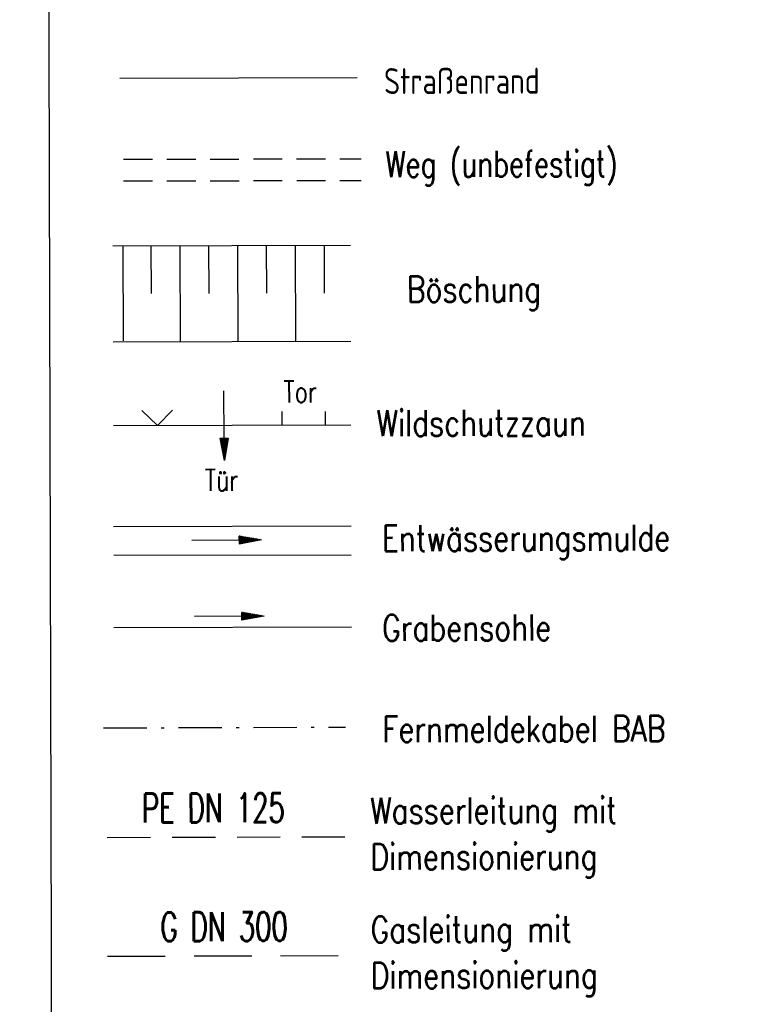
# Model space of a CAD drawing. Extents: x 0 to 1135, y 0 to 420.
# Tile 60 of 77: x 1028 to 1079, y 149 to 217. Entities that reach past the tile are written whole.
import ezdxf

# ---------------------------------------------------------------- set-up
doc = ezdxf.new("R2010")
doc.units = 0
doc.header["$LTSCALE"] = 2
doc.header["$MEASUREMENT"] = 0
for name, pattern in [('AUSGEZOGEN', [0]), ('BAB-FM2', [2.6, 1.5, -0.5, 0.1, -0.5]), ('GESTRICH-X2', [1.5, 1, -0.5]), ('GESTRICHELTX3', [2.25, 1.5, -0.75]), ('GESTRICHELTX4', [3, 2, -1])]:
    doc.linetypes.add(name, pattern=pattern)
doc.layers.get('0').update_dxf_attribs({"color": 8, "linetype": 'AUSGEZOGEN'})
for name, color, linetype in [('BAB_FM', 8, 'BAB-FM2'), ('BOESCHG', 8, 'AUSGEZOGEN'), ('FBRTOP', 8, 'AUSGEZOGEN'), ('GASLTG', 8, 'GESTRICHELTX4'), ('GRABEN', 8, 'AUSGEZOGEN'), ('LEGENDE', 7, 'AUSGEZOGEN'), ('MULDE', 8, 'AUSGEZOGEN'), ('PFEILTOP', 8, 'AUSGEZOGEN'), ('STRASSE', 8, 'AUSGEZOGEN'), ('W-LTG', 8, 'GESTRICHELTX3'), ('WEG', 8, 'GESTRICH-X2'), ('ZAUN', 8, 'AUSGEZOGEN')]:
    doc.layers.add(name, color=color, linetype=linetype)
doc.styles.add('ROMANS', font='romans.shx', dxfattribs={"width": 0.8})

# ---------------------------------------------------------------- blocks, each defined once
blk = doc.blocks.new('ZL')
at = {"color": 0}
for p, q in [((-1.066, 1.055), (0, 0)), ((0, 0), (1.055, 1.066))]:
    blk.add_line(p, q, dxfattribs=at)
blk = doc.blocks.new('PFEIL2')
at = {"color": 0}
for p, q in [((0.88, 0.002), (-2.401, -0.012)), ((0.881, -0.271), (0.879, 0.276)), ((0.879, 0.276), (2.429, 0.009)), ((0.911, 0.27), (0.879, 0.265)), ((0.965, 0.261), (0.879, 0.246)), ((1.019, 0.252), (0.879, 0.228)), ((1.073, 0.242), (0.879, 0.209)), ((1.127, 0.233), (0.879, 0.191)), ((1.181, 0.224), (0.879, 0.172)), ((1.235, 0.214), (0.879, 0.154)), ((1.289, 0.205), (0.879, 0.135)), ((1.343, 0.196), (0.879, 0.117)), ((1.397, 0.187), (0.879, 0.098)), ((1.451, 0.177), (0.879, 0.08)), ((1.505, 0.168), (0.879, 0.061)), ((1.559, 0.159), (0.88, 0.043)), ((1.613, 0.149), (0.88, 0.024)), ((1.668, 0.14), (0.88, 0.006)), ((1.722, 0.131), (0.88, -0.013)), ((1.776, 0.121), (0.88, -0.031)), ((1.83, 0.112), (0.88, -0.05)), ((1.884, 0.103), (0.88, -0.068)), ((1.938, 0.094), (0.88, -0.087)), ((1.992, 0.084), (0.88, -0.105)), ((2.046, 0.075), (0.88, -0.124)), ((2.1, 0.066), (0.88, -0.142)), ((2.154, 0.056), (0.88, -0.161)), ((2.208, 0.047), (0.88, -0.179)), ((2.262, 0.038), (0.881, -0.198)), ((2.316, 0.029), (0.881, -0.216)), ((2.37, 0.019), (0.881, -0.235)), ((2.424, 0.01), (0.881, -0.253)), ((2.429, 0.009), (0.881, -0.271))]:
    blk.add_line(p, q, dxfattribs=at)

msp = doc.modelspace()

# ---------------------------------------------------------------- linework, layer by layer
at = {"layer": 'BAB_FM'}
msp.add_line((1033.696, 168.139), (1050.459, 168.182), dxfattribs=at)
at = {"layer": 'BOESCHG'}
for p, q in [((1035.07, 194.954), (1035.052, 201.536)), ((1037.008, 198.233), (1036.999, 201.541)), ((1039.017, 194.932), (1038.999, 201.546)), ((1041.008, 198.243), (1040.999, 201.551)), ((1043.016, 194.942), (1042.999, 201.556)), ((1045.008, 198.254), (1045, 201.562)), ((1047.016, 194.952), (1047, 201.567)), ((1049.008, 198.264), (1049, 201.572))]:
    msp.add_line(p, q, dxfattribs=at)
for points in [[(1034.343, 201.534), (1050.807, 201.577)], [(1034.36, 194.89), (1050.824, 194.932)]]:
    msp.add_lwpolyline(points, dxfattribs=at)
at = {"layer": 'FBRTOP'}
for points in [[(661.143, 179.109, 0.000001), (685.944, 183.769, 0.000098)], [(499.488, 151.305, 0.000004), (556.365, 151.37, 0.000067)], [(700.607, 186.532, -0.000002), (715, 189.244, -0.000023), (729.209, 191.92, -0.000019), (746.049, 195.09, -0.003046), (758.195, 197.3, -0.001835), (778.389, 200.77, -0.001761), (792.757, 203.133, -0.001618), (808.406, 205.598, -0.001558), (824.253, 207.991, -0.002937), (832.67, 209.185, -0.002359), (841.112, 210.291, 0.001751), (852.488, 211.768, 0.001051), (869.84, 214.119, 0.001274), (884.149, 216.126, 0.002508), (897.81, 218.148, 0.001818), (916.634, 221.1, 0.001623), (931.317, 223.506, 0.000181), (932.745, 223.745, 0.000846)]]:
    msp.add_lwpolyline(points, format="xyb", dxfattribs=at)
at = {"layer": 'GASLTG', "color": 4}
msp.add_line((1033.967, 152.312), (1050.431, 152.354), dxfattribs=at)
at = {"layer": 'GRABEN', "linetype": 'AUSGEZOGEN'}
msp.add_line((1034.411, 175.093), (1050.875, 175.135), dxfattribs=at)
at = {"layer": 'LEGENDE'}
msp.add_lwpolyline([(1030.155, 117.044), (1124.166, 117.285), (1123.729, 287.434), (1029.718, 287.192)], close=True, dxfattribs=at)
at = {"layer": 'MULDE'}
for p, q in [((1034.393, 182.093), (1050.857, 182.135)), ((1034.398, 180.093), (1050.862, 180.135))]:
    msp.add_line(p, q, dxfattribs=at)
at = {"layer": 'STRASSE'}
msp.add_line((1034.814, 213.163), (1051.278, 213.205), dxfattribs=at)
at = {"layer": 'W-LTG', "color": 4}
msp.add_line((1033.946, 160.544), (1050.41, 160.586), dxfattribs=at)
at = {"layer": 'WEG'}
for p, q in [((1035.079, 207.537), (1051.543, 207.58)), ((1035.083, 206.034), (1051.547, 206.076))]:
    msp.add_line(p, q, dxfattribs=at)
at = {"layer": 'ZAUN'}
for p, q in [((1046.083, 189.133), (1046.08, 190.059)), ((1049.083, 189.14), (1049.08, 190.066)), ((1034.375, 189.093), (1050.839, 189.135))]:
    msp.add_line(p, q, dxfattribs=at)

# ---------------------------------------------------------------- block references
at = {"layer": 'PFEILTOP', "rotation": 0.1471602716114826}
for p in [(1042.224, 181.146), (1042.406, 175.863)]:
    msp.add_blockref('PFEIL2', p, dxfattribs=at)
at = {"layer": 'ZAUN'}
for name, p, rotation in [('PFEIL2', (1042.051, 189.096), 270.1471602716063), ('ZL', (1037.423, 189.084), 0.1471602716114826)]:
    msp.add_blockref(name, p, dxfattribs=dict(at, rotation=rotation))

# ---------------------------------------------------------------- texts
at = {"layer": 'GASLTG', "color": 4, "style": 'ROMANS', "width": 0.66}
msp.add_text('G DN 300', height=2, rotation=0.14716, dxfattribs=at).set_placement((1037.641, 153.35))
at = {"layer": 'LEGENDE', "style": 'ROMANS'}
for s, width, p in [('Straßenrand', 0.75, (1053.139, 212.057)), ('Weg (unbefestigt)', 0.75, (1053.236, 206.3)), ('Böschung', 0.8, (1054.712, 197.635)), ('Wildschutzzaun', 0.8, (1052.615, 188.351)), ('Entwässerungsmulde', 0.8, (1052.986, 180.373)), ('Grabensohle', 0.8, (1053.002, 174.16)), ('Fernmeldekabel BAB', 0.8, (1053.02, 167.142)), ('Wasserleitung mit', 0.8, (1052.181, 161.496)), ('Dimensionierung', 0.8, (1052.189, 158.304)), ('Gasleitung mit', 0.8, (1052.202, 153.264)), ('Dimensionierung', 0.8, (1052.21, 150.072))]:
    msp.add_text(s, height=1.8, rotation=0.14716, dxfattribs=dict(at, width=width)).set_placement(p)
at = {"layer": 'W-LTG', "color": 4, "style": 'ROMANS', "width": 0.66}
msp.add_text('PE DN 125', height=2, rotation=0.14716, dxfattribs=at).set_placement((1036.363, 161.579))
at = {"layer": 'ZAUN', "style": 'ROMANS', "width": 0.75}
for s, p in [('Tor', (1046.166, 190.675)), ('Tür', (1040.716, 184.551))]:
    msp.add_text(s, height=1.5, rotation=0.14716, dxfattribs=at).set_placement(p)

doc.saveas('drawing.dxf')
